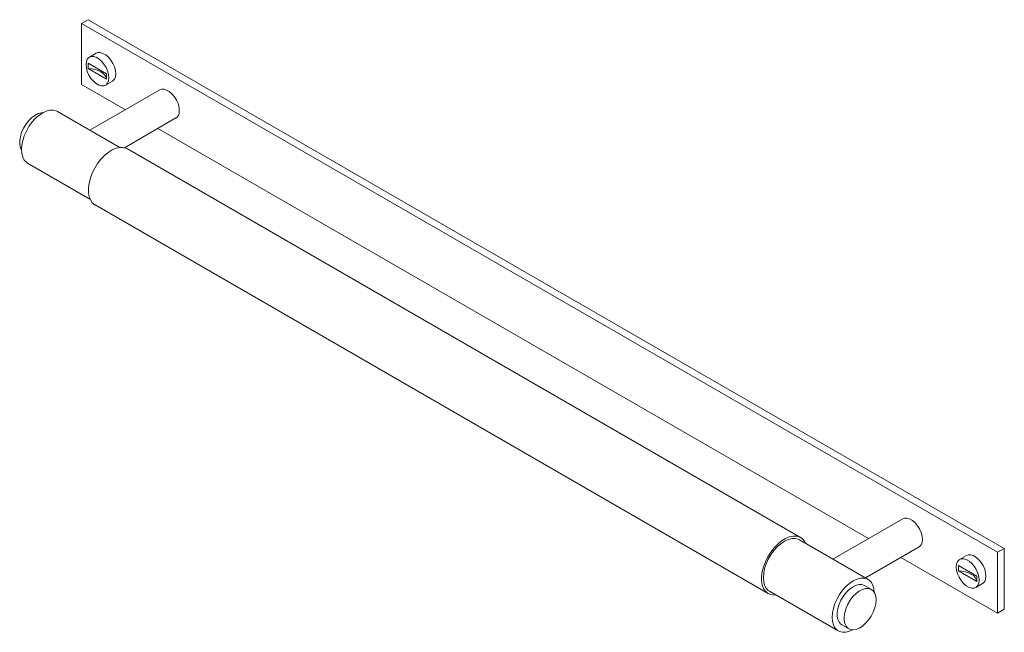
# Paper-space layout '_Isometric' of a CAD drawing. Header units: millimetres. Extents: x -132 to 172, y -81 to 109.
import ezdxf

# ---------------------------------------------------------------- set-up
doc = ezdxf.new("R2010")
doc.units = ezdxf.units.MM

psp = doc.layouts.new('_Isometric')

# ---------------------------------------------------------------- linework, layer by layer
at = {"color": 7, "linetype": 'Continuous', "lineweight": 15}
for p, q in [((-111.02, 108.58), (-113.14, 107.36)), ((169.71, -55.92), (-113.14, 107.36)), ((-113.14, 107.36), (-113.14, 88.58)), ((171.83, -54.7), (-111.02, 108.58)), ((-108.57, 98.22), (-110.69, 96.99)), ((-111.02, 95.11), (-105.36, 91.85)), ((-111.02, 93.48), (-111.02, 95.11)), ((-111.02, 93.48), (-105.36, 90.21)), ((-105.36, 90.21), (-105.36, 91.85)), ((-99.58, 80.75), (-113.14, 88.58)), ((-105.69, 88.33), (-103.57, 89.56)), ((-88.94, 86.89), (-110.53, 74.43)), ((-101.3, 69.1), (-120.56, 80.22)), ((-99.87, 69.03), (-83.94, 78.23)), ((129.88, -51.71), (-89.58, 74.98)), ((108.94, -51.35), (-98.95, 68.67)), ((-129.76, 64.28), (-110.5, 53.17)), ((-108.94, 51.35), (98.95, -68.67)), ((140.51, -45.57), (118.93, -58.03)), ((129.76, -64.28), (108.54, -52.04)), ((128.93, -63.81), (145.51, -54.23)), ((171.83, -54.7), (169.71, -55.92)), ((171.83, -73.48), (171.83, -54.7)), ((169.71, -74.7), (139.88, -57.48)), ((160.13, -56.9), (158.01, -58.12)), ((169.71, -55.92), (169.71, -74.7)), ((157.68, -60.01), (163.34, -63.27)), ((157.68, -61.64), (157.68, -60.01)), ((157.68, -61.64), (163.34, -64.9)), ((163.34, -64.9), (163.34, -63.27)), ((130.78, -67.41), (128.66, -66.19)), ((163.01, -66.79), (165.13, -65.56)), ((99.35, -67.97), (120.56, -80.22)), ((169.71, -74.7), (171.83, -73.48)), ((121.66, -78.31), (123.78, -79.54))]:
    psp.add_line(p, q, dxfattribs=at)
at = {"color": 7, "linetype": 'Continuous', "lineweight": 15, "flags": 128}
for points in [[(-108.57, 98.22), (-108.07, 98.41), (-107.32, 98.43), (-106.49, 98.19), (-105.64, 97.69), (-104.81, 96.98), (-104.06, 96.09), (-103.42, 95.07), (-102.94, 93.98), (-102.63, 92.88), (-102.53, 91.85), (-102.63, 90.93), (-102.94, 90.18), (-103.42, 89.65), (-103.57, 89.56)], [(-111.72, 94.7), (-111.62, 95.62), (-111.32, 96.37), (-110.83, 96.9), (-110.2, 97.18), (-109.44, 97.2), (-108.61, 96.96), (-107.76, 96.47), (-106.93, 95.76), (-106.18, 94.86), (-105.54, 93.84), (-105.06, 92.75), (-104.75, 91.66), (-104.65, 90.62), (-104.75, 89.7), (-105.06, 88.96), (-105.54, 88.43), (-106.18, 88.14), (-106.93, 88.12), (-107.76, 88.36), (-108.61, 88.86), (-109.44, 89.57), (-110.2, 90.46), (-110.83, 91.48), (-111.32, 92.57), (-111.62, 93.67), (-111.72, 94.7)], [(-111.02, 93.48), (-109.93, 93.39), (-108.9, 93.18), (-107.95, 92.87), (-107.11, 92.47), (-106.41, 91.98), (-105.87, 91.43), (-105.52, 90.84), (-105.36, 90.21)], [(-83.94, 78.23), (-83.8, 78.32), (-83.31, 78.85), (-83.01, 79.6), (-82.91, 80.52), (-83.01, 81.55), (-83.31, 82.65), (-83.8, 83.74), (-84.44, 84.76), (-85.19, 85.65), (-86.02, 86.37), (-86.87, 86.86), (-87.7, 87.1), (-88.45, 87.08), (-88.94, 86.89)], [(-124.98, 79.87), (-125.56, 79.83), (-126.53, 79.56), (-127.53, 79.04), (-128.52, 78.29), (-129.46, 77.35), (-130.31, 76.25), (-131.03, 75.03), (-131.61, 73.75), (-132, 72.46), (-132.2, 71.21), (-132.2, 70.06), (-132, 69.04), (-131.66, 68.29)], [(-120.56, 80.22), (-120.98, 80.42), (-121.91, 80.64), (-122.93, 80.6), (-124.03, 80.3), (-125.16, 79.76), (-126.29, 79), (-127.38, 78.03), (-128.41, 76.88), (-129.34, 75.59), (-130.14, 74.2), (-130.79, 72.76), (-131.27, 71.29), (-131.56, 69.86), (-131.66, 68.5), (-131.56, 67.25), (-131.27, 66.15), (-130.79, 65.24), (-130.14, 64.55), (-129.76, 64.28)], [(-98.95, 68.67), (-99.27, 68.83), (-100.24, 69.1), (-101.31, 69.1), (-102.45, 68.85), (-103.64, 68.34), (-104.84, 67.59), (-106.02, 66.62), (-107.13, 65.46), (-108.15, 64.14), (-109.05, 62.71), (-109.8, 61.2), (-110.39, 59.65), (-110.79, 58.11), (-110.99, 56.63), (-110.99, 55.25), (-110.79, 54), (-110.39, 52.92), (-109.8, 52.05), (-109.05, 51.41), (-108.94, 51.35)], [(140.51, -45.57), (141, -45.38), (141.76, -45.36), (142.59, -45.6), (143.44, -46.1), (144.27, -46.81), (145.02, -47.7), (145.66, -48.72), (146.14, -49.81), (146.45, -50.91), (146.55, -51.94), (146.45, -52.86), (146.14, -53.61), (145.66, -54.14), (145.51, -54.23)], [(110.5, -53.17), (110.12, -52.46), (109.45, -51.7), (108.62, -51.18), (107.65, -50.91), (106.58, -50.91), (105.43, -51.16), (104.24, -51.67), (103.05, -52.43), (101.87, -53.39), (100.76, -54.55), (99.74, -55.87), (98.84, -57.3), (98.09, -58.82), (97.5, -60.36), (97.1, -61.9), (96.9, -63.38), (96.9, -64.77), (97.1, -66.01), (97.5, -67.09), (98.09, -67.96), (98.84, -68.6), (99.74, -69), (100.76, -69.13), (101.3, -69.1)], [(108.54, -52.04), (108.13, -51.84), (107.2, -51.62), (106.17, -51.66), (105.07, -51.96), (103.94, -52.49), (102.82, -53.26), (101.72, -54.23), (100.69, -55.38), (99.76, -56.67), (98.96, -58.05), (98.31, -59.5), (97.83, -60.97), (97.54, -62.4), (97.44, -63.76), (97.54, -65.01), (97.83, -66.1), (98.31, -67.01), (98.96, -67.71), (99.35, -67.97)], [(165.13, -65.56), (165.28, -65.47), (165.77, -64.94), (166.07, -64.19), (166.17, -63.27), (166.07, -62.24), (165.77, -61.14), (165.28, -60.05), (164.64, -59.03), (163.89, -58.14), (163.06, -57.42), (162.21, -56.93), (161.38, -56.69), (160.63, -56.71), (160.13, -56.9)], [(164.05, -64.5), (163.95, -63.46), (163.64, -62.37), (163.16, -61.28), (162.52, -60.25), (161.77, -59.36), (160.94, -58.65), (160.09, -58.16), (159.26, -57.91), (158.5, -57.94), (157.87, -58.22), (157.38, -58.75), (157.08, -59.5), (156.98, -60.41), (157.08, -61.45), (157.38, -62.55), (157.87, -63.63), (158.5, -64.66), (159.26, -65.55), (160.09, -66.26), (160.94, -66.75), (161.77, -67), (162.52, -66.97), (163.16, -66.69), (163.64, -66.16), (163.95, -65.41), (164.05, -64.5)], [(163.34, -64.9), (163.18, -64.28), (162.83, -63.68), (162.29, -63.13), (161.59, -62.65), (160.75, -62.24), (159.8, -61.94), (158.77, -61.73), (157.68, -61.64)], [(131.66, -68.29), (131.56, -67.25), (131.27, -66.15), (130.79, -65.24), (130.14, -64.55), (129.34, -64.08), (128.41, -63.87), (127.38, -63.91), (126.29, -64.2), (125.16, -64.74), (124.03, -65.51), (122.93, -66.48), (121.91, -67.62), (120.98, -68.91), (120.17, -70.3), (119.52, -71.75), (119.04, -73.21), (118.75, -74.65), (118.65, -76.01), (118.75, -77.26), (119.04, -78.35), (119.52, -79.26), (120.17, -79.96), (120.98, -80.42), (121.91, -80.64), (122.93, -80.6), (124.03, -80.3), (124.98, -79.87)], [(128.66, -66.19), (128.57, -66.14), (127.78, -65.89), (126.88, -65.9), (125.91, -66.17), (124.91, -66.69), (123.92, -67.44), (122.98, -68.38), (122.13, -69.48), (121.4, -70.7), (120.83, -71.98), (120.44, -73.27), (120.23, -74.52), (120.23, -75.67), (120.44, -76.69), (120.83, -77.52), (121.4, -78.14), (121.66, -78.31)], [(132.23, -70.62), (132.13, -69.53), (131.83, -68.6), (131.34, -67.87), (130.69, -67.37), (129.9, -67.11), (129, -67.12), (128.03, -67.39), (127.03, -67.91), (126.04, -68.66), (125.1, -69.6), (124.25, -70.71), (123.52, -71.92), (122.95, -73.2), (122.56, -74.49), (122.35, -75.74), (122.35, -76.9), (122.56, -77.91), (122.95, -78.75), (123.52, -79.37), (124.25, -79.75), (125.1, -79.87), (126.04, -79.73), (127.03, -79.33), (128.03, -78.69), (129, -77.84), (129.9, -76.82), (130.69, -75.65), (131.34, -74.4), (131.83, -73.1), (132.13, -71.83), (132.23, -70.62)]]:
    psp.add_lwpolyline(points, dxfattribs=at)

doc.saveas('drawing.dxf')
